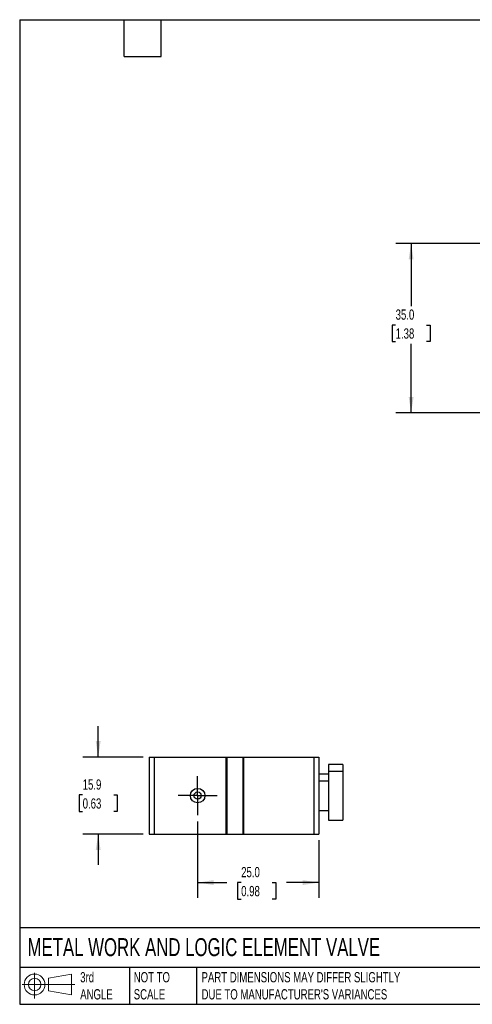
# Model space of a CAD drawing. Header units: millimetres. Extents: x 6 to 273, y 6 to 210.
# Tile 1 of 2: x 6 to 100, y 6 to 210. Entities that reach past the tile are written whole.
import ezdxf

# ---------------------------------------------------------------- set-up
doc = ezdxf.new("R2010")
doc.units = ezdxf.units.MM
doc.linetypes.add('SLD-Center', pattern=[19.05, 15.24, -1.27, 1.27, -1.27])
doc.linetypes.add('SLD-Solid', pattern=[0])
doc.layers.add('CENTER', color=40, linetype='SLD-Center')
doc.layers.add('SLD-DEFPOINTS', color=7, linetype='Continuous')
doc.layers.add('DIMENSIONS', color=140, linetype='SLD-Solid', lineweight=25)
doc.layers.add('TEXT', color=140, linetype='SLD-Solid', lineweight=25)
doc.styles.add('SLDTEXTSTYLE0', font='TXT', dxfattribs={"width": 0.7})
doc.dimstyles.new('SLDDIMSTYLE1', dxfattribs={"dimtxt": 2.158008, "dimasz": 3.302, "dimexe": 0, "dimexo": 0.0625, "dimgap": 0.539502, "dimtad": 0, "dimtih": 1, "dimtoh": 1, "dimdec": 1, "dimrnd": 1e-09, "dimzin": 4, "dimdsep": 46, "dimtxsty": 'SLDTEXTSTYLE0', "dimsah": 1, "dimcen": 0.09, "dimadec": 0, "dimazin": 1, "dimtfac": 1, "dimtdec": 1, "dimtofl": 0, "dimtmove": 0, "dimatfit": 3, "dimfxl": 0, "dimfrac": 2, "dimtolj": 1, "dimtzin": 12, "dimarcsym": 0})
doc.dimstyles.new('SLDDIMSTYLE5', dxfattribs={"dimtxt": 2.158008, "dimasz": 3.302, "dimexe": 0, "dimexo": 0.0625, "dimgap": 0.539502, "dimtad": 0, "dimtih": 1, "dimtoh": 1, "dimdec": 1, "dimrnd": 1e-09, "dimzin": 12, "dimdsep": 46, "dimtxsty": 'SLDTEXTSTYLE0', "dimsah": 1, "dimcen": 0.09, "dimadec": 0, "dimazin": 3, "dimtfac": 1, "dimtdec": 1, "dimtmove": 0, "dimatfit": 0, "dimfxl": 0, "dimfrac": 2, "dimtolj": 1, "dimtzin": 12, "dimarcsym": 0})

# ---------------------------------------------------------------- blocks, each defined once
blk = doc.blocks.new('Block11')
at = {"color": 7, "linetype": 'SLD-Solid', "lineweight": 18}
for p, q in [((2.59, 5.31), (2.59, 0)), ((5.48, 4.17), (10.18, 5.03)), ((5.48, 1.6), (5.48, 4.17)), ((10.18, 5.03), (10.18, 0.73)), ((0, 2.88), (10.87, 2.88)), ((5.48, 1.6), (10.18, 0.73))]:
    blk.add_line(p, q, dxfattribs=at)
for radius in [2.15, 1.29]:
    blk.add_circle((2.59, 2.88), radius, dxfattribs=at)
blk = doc.blocks.new('Block12')
at = {"layer": 'SLD-DEFPOINTS'}
blk.add_blockref('Block11', (0, 0), dxfattribs=at)
blk = doc.blocks.new('_D_11')
at = {"layer": 'DIMENSIONS'}
for p, q in [((129.57, 163.39), (84.03, 163.39)), ((87.2, 163.39), (87.2, 150.45)), ((84, 146.54), (83.27, 146.54)), ((83.27, 146.54), (83.27, 143.11)), ((90.41, 146.54), (91.14, 146.54)), ((91.14, 146.54), (91.14, 143.11)), ((83.27, 143.11), (84, 143.11)), ((87.2, 128.39), (87.2, 142.63)), ((91.14, 143.11), (90.41, 143.11)), ((129.57, 128.39), (84.03, 128.39))]:
    blk.add_line(p, q, dxfattribs=at)
for points in [[(87.2, 163.39), (86.7, 160.08), (87.71, 160.08)], [(87.2, 128.39), (87.71, 131.69), (86.7, 131.69)]]:
    blk.add_solid(points, dxfattribs=at)
at = {"layer": 'DIMENSIONS', "char_height": 2.117, "attachment_point": 1, "style": 'SLDTEXTSTYLE0'}
for s, insert in [('35.0', (84, 149.75)), ('1.38', (84, 145.84))]:
    blk.add_mtext(s, dxfattribs=dict(at, insert=insert))
blk = doc.blocks.new('_D_14')
at = {"layer": 'DIMENSIONS'}
for p, q in [((43.11, 44.11), (43.11, 28.3)), ((68.11, 40.2), (68.11, 28.3)), ((43.11, 31.47), (49.17, 31.47)), ((52.1, 31.47), (51.37, 31.47)), ((51.37, 31.47), (51.37, 28.04)), ((58.51, 31.47), (59.24, 31.47)), ((59.24, 31.47), (59.24, 28.04)), ((68.11, 31.47), (61.44, 31.47)), ((51.37, 28.04), (52.1, 28.04)), ((59.24, 28.04), (58.51, 28.04))]:
    blk.add_line(p, q, dxfattribs=at)
for points in [[(43.11, 31.47), (46.41, 30.97), (46.41, 31.98)], [(68.11, 31.47), (64.81, 31.98), (64.81, 30.97)]]:
    blk.add_solid(points, dxfattribs=at)
at = {"layer": 'DIMENSIONS', "char_height": 2.117, "attachment_point": 1, "style": 'SLDTEXTSTYLE0'}
for s, insert in [('25.0', (52.1, 34.69)), ('0.98', (52.1, 30.77))]:
    blk.add_mtext(s, dxfattribs=dict(at, insert=insert))
blk = doc.blocks.new('_D_15')
at = {"layer": 'DIMENSIONS'}
for p, q in [((22.57, 57.37), (22.57, 63.72)), ((31.84, 57.37), (19.39, 57.37)), ((19.36, 49.56), (18.63, 49.56)), ((18.63, 49.56), (18.63, 46.13)), ((25.77, 49.56), (26.5, 49.56)), ((26.5, 49.56), (26.5, 46.13)), ((18.63, 46.13), (19.36, 46.13)), ((26.5, 46.13), (25.77, 46.13)), ((31.84, 41.47), (19.39, 41.47)), ((22.57, 41.47), (22.57, 35.12))]:
    blk.add_line(p, q, dxfattribs=at)
for points in [[(22.57, 57.37), (23.07, 60.68), (22.06, 60.68)], [(22.57, 41.47), (22.06, 38.17), (23.07, 38.17)]]:
    blk.add_solid(points, dxfattribs=at)
at = {"layer": 'DIMENSIONS', "char_height": 2.117, "attachment_point": 1, "style": 'SLDTEXTSTYLE0'}
for s, insert in [('15.9', (19.36, 52.77)), ('0.63', (19.36, 48.86))]:
    blk.add_mtext(s, dxfattribs=dict(at, insert=insert))
blk = doc.blocks.new('SW_CENTERMARKSYMBOL_6')
at = {"layer": 'CENTER', "color": 0}
for p, q in [((0, 2.54), (0, 4.04)), ((0, 0), (0, 2.54)), ((-2.54, 0), (-4.04, 0)), ((0, 0), (-2.54, 0)), ((0, 0), (0, -2.54)), ((0, 0), (2.54, 0)), ((2.54, 0), (4.04, 0)), ((0, -2.54), (0, -4.04))]:
    blk.add_line(p, q, dxfattribs=at)

msp = doc.modelspace()

# ---------------------------------------------------------------- linework, layer by layer
for p, q in [((33.11, 57.37), (33.11, 41.47)), ((33.11, 57.37), (34.11, 57.37)), ((34.11, 57.37), (34.11, 41.47)), ((34.11, 57.37), (48.91, 57.37)), ((48.91, 57.37), (48.91, 41.47)), ((48.91, 57.37), (49.11, 57.37)), ((49.11, 57.37), (49.11, 41.47)), ((49.11, 57.37), (52.41, 57.37)), ((52.41, 57.37), (52.41, 41.47)), ((52.41, 57.37), (52.61, 57.37)), ((52.61, 57.37), (52.61, 41.47)), ((52.61, 57.37), (67.11, 57.37)), ((67.11, 57.37), (67.11, 41.47)), ((67.11, 57.37), (68.11, 57.37)), ((68.11, 57.37), (68.11, 41.47)), ((73.11, 55.87), (70.11, 55.87)), ((70.11, 55.87), (70.11, 54.37)), ((73.11, 55.87), (73.11, 54.37)), ((70.11, 53.87), (68.11, 53.87)), ((73.11, 54.37), (70.11, 54.37)), ((70.11, 54.37), (70.11, 44.37)), ((73.11, 54.37), (73.11, 44.37)), ((70.11, 52.37), (68.11, 52.37)), ((68.11, 46.37), (70.11, 46.37)), ((70.11, 44.37), (73.11, 44.37)), ((33.11, 41.47), (34.11, 41.47)), ((34.11, 41.47), (48.91, 41.47)), ((48.91, 41.47), (49.11, 41.47)), ((49.11, 41.47), (52.41, 41.47)), ((52.41, 41.47), (52.61, 41.47)), ((52.61, 41.47), (67.11, 41.47)), ((67.11, 41.47), (68.11, 41.47))]:
    msp.add_line(p, q)
for radius in [1.5, 0.75]:
    msp.add_circle((43.11, 49.42), radius)
at = {"layer": 'TEXT'}
for p, q in [((6.35, 209.55), (273.05, 209.55)), ((6.35, 209.55), (6.35, 6.35)), ((27.94, 201.93), (27.94, 209.55)), ((35.56, 201.93), (35.56, 209.55)), ((27.94, 201.93), (35.56, 201.93)), ((273.05, 22.13), (6.35, 22.13)), ((273.05, 13.97), (6.35, 13.97)), ((29.04, 13.97), (29.04, 6.35)), ((42.84, 13.97), (42.84, 6.35)), ((6.35, 6.35), (273.05, 6.35))]:
    msp.add_line(p, q, dxfattribs=at)

# ---------------------------------------------------------------- block references
at = {"layer": 'CENTER'}
msp.add_blockref('SW_CENTERMARKSYMBOL_6', (43.11, 49.42), dxfattribs=at)
at = {"layer": 'SLD-DEFPOINTS'}
msp.add_blockref('Block12', (6.84, 7.55), dxfattribs=at)

# ---------------------------------------------------------------- texts
at = {"layer": 'TEXT', "attachment_point": 1, "style": 'SLDTEXTSTYLE0'}
for s, insert, char_height in [('METAL WORK AND LOGIC ELEMENT VALVE', (7.97, 20), 3.7042), ('3rd^JANGLE', (18.85, 13), 2.117), ('NOT TO^JSCALE', (29.91, 13), 2.1167), ("PART DIMENSIONS MAY DIFFER SLIGHTLY ^JDUE TO MANUFACTURER'S VARIANCES", (43.91, 13), 2.1167)]:
    msp.add_mtext(s, dxfattribs=dict(at, insert=insert, char_height=char_height))

# ---------------------------------------------------------------- dimensions: what is measured, and where the dimension line sits
at = {"layer": 'DIMENSIONS'}
for base, p1, p2, dimstyle, picture, middle in [((87.2, 128.39), (130.84, 163.39), (130.84, 128.39), 'SLDDIMSTYLE1', '_D_11', (87.2, 146.54)), ((22.57, 41.47), (33.11, 57.37), (33.11, 41.47), 'SLDDIMSTYLE5', '_D_15', (22.57, 49.56))]:
    dim = msp.add_linear_dim(base=base, p1=p1, p2=p2, angle=90, dimstyle=dimstyle, dxfattribs=at)
    dim.commit()
    dim.dimension.update_dxf_attribs({"geometry": picture, "text_midpoint": middle, "dimtype": 160})
dim = msp.add_linear_dim(base=(43.11, 31.47), p1=(68.11, 41.47), p2=(43.11, 45.38), dimstyle='SLDDIMSTYLE1', dxfattribs=at)
dim.commit()
dim.dimension.update_dxf_attribs({"geometry": '_D_14', "text_midpoint": (55.3, 31.47), "dimtype": 160})

doc.saveas('drawing.dxf')
